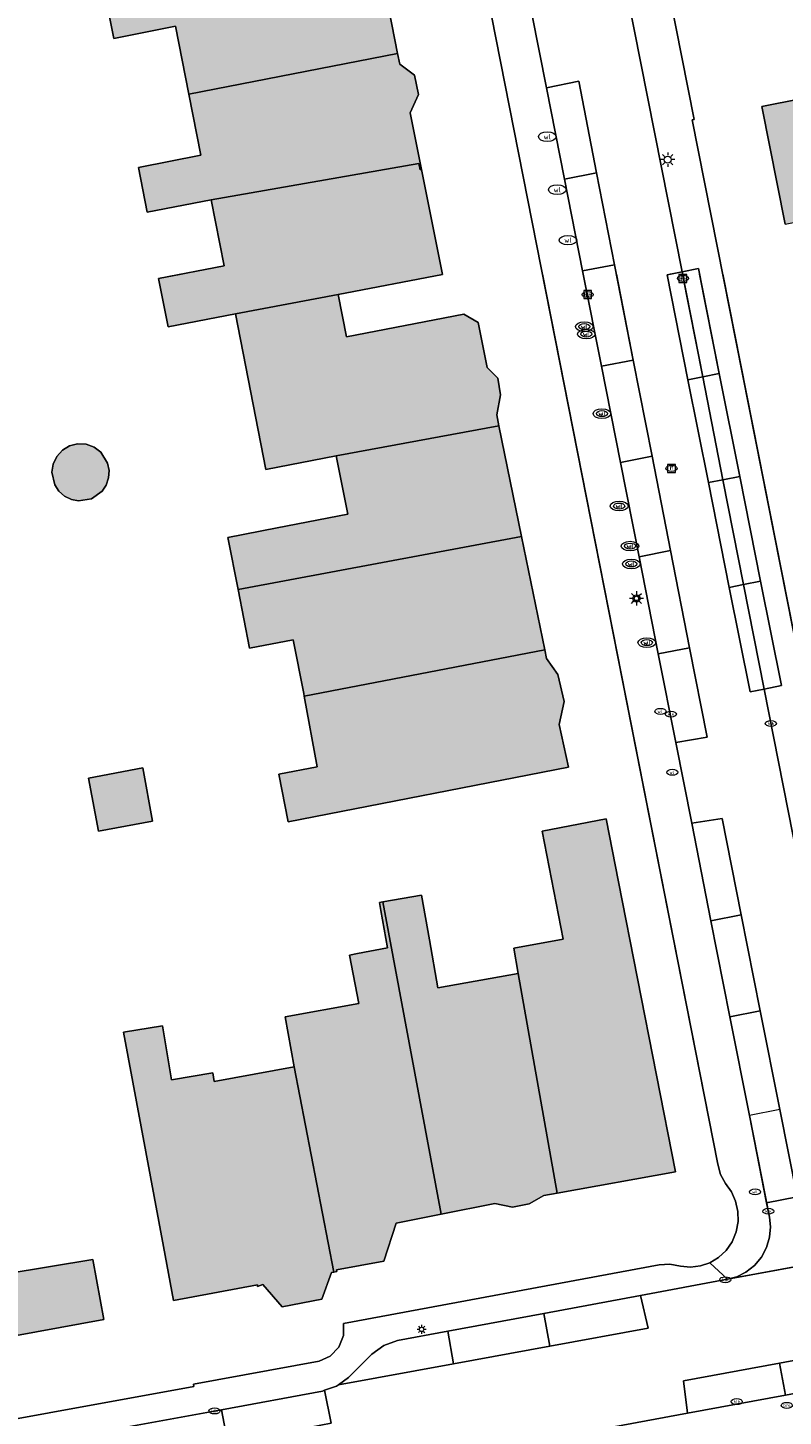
# Model space of a CAD drawing. Header units: metres. Extents: x 196496 to 197479, y 355139 to 356324.
# Tile 19 of 144: x 196931 to 196973, y 355472 to 355550. Entities that reach past the tile are written whole.
import ezdxf
from ezdxf.enums import TextEntityAlignment as Align

# ---------------------------------------------------------------- set-up
doc = ezdxf.new("R2010")
doc.units = ezdxf.units.M
doc.layers.get('0').update_dxf_attribs({"color": 252, "lineweight": 18})
for name, color, linetype, lineweight in [('B-WE-IE-MEUBILAIR-S', 252, 'Continuous', 18), ('B-WE-KL-ET_LS_OV_LICHTMAST-S', 252, 'Continuous', 18), ('B-WE-KL-WATER-S', 252, 'Continuous', 18), ('B-WE-OG-BEBOUWING-GV', 252, 'Continuous', 18), ('B-WE-OG-TERREIN_ERF-GV', 252, 'Continuous', 18), ('B-WE-RI-GWA_KOLK-S', 252, 'Continuous', 18), ('B-WE-RI-GWA_RIOOLPUT-S', 252, 'Continuous', 18), ('B-WE-VH-GESLOTENVERHARDING_ASFALT-GV', 252, 'Continuous', 18), ('B-WE-VH-OPENVERHARDING_TEGEL-GV', 252, 'Continuous', 18), ('B-WE-VH-VERHARDING_ASFALT-GV', 252, 'Continuous', 18), ('B-WE-VH-VERHARDING_TEGEL-GV', 252, 'Continuous', 18)]:
    doc.layers.add(name, color=color, linetype=linetype, lineweight=lineweight)
doc.layers.add('X-XX-AL-PRESENTATIE_GEBOUW3-V', color=7, linetype='Continuous', lineweight=18, true_color=0xf0f0f0)
doc.styles.add('NLCS-ISO', font='NLCS-ISO.ttf')

# ---------------------------------------------------------------- blocks, each defined once
blk = doc.blocks.new('SKL-ET_OV_LICHTMAST-SO')
at = {"color": 0, "linetype": 'ByBlock', "lineweight": 18}
for points in [[(-1.25, 0), (-2, 0)], [(-1.41, 1.41), (-0.88, 0.88)], [(0, 2), (0, 1.25)], [(0.88, 0.88), (1.41, 1.41)], [(2, 0), (1.25, 0)], [(-1.41, -1.41), (-0.88, -0.88)], [(0, -1.25), (0, -2)], [(0.88, -0.88), (1.41, -1.41)]]:
    blk.add_lwpolyline(points, dxfattribs=at)
blk.add_circle((0, 0), 1, dxfattribs=at)
blk = doc.blocks.new('SKL-WATER_WATERLEIDINGPUT-SO')
at = {"color": 0, "linetype": 'ByBlock', "lineweight": 18}
blk.add_ellipse((0, 0), major_axis=(2.5, 0), ratio=0.54, dxfattribs=at)
at = {"color": 0, "linetype": 'ByBlock', "lineweight": 18, "style": 'NLCS-ISO'}
blk.add_text('wl', height=1.5, dxfattribs=at).set_placement((0, 0), align=Align.MIDDLE_CENTER)
blk = doc.blocks.new('SRI-KOLK-SO')
at = {"color": 0, "linetype": 'ByBlock', "lineweight": 18}
blk.add_lwpolyline([(-1.125, -1.125), (1.125, -1.125), (1.125, 1.125), (-1.125, 1.125)], close=True, dxfattribs=at)
at = {"color": 0, "linetype": 'ByBlock', "lineweight": 18, "style": 'NLCS-ISO'}
blk.add_text('k', height=1.5, dxfattribs=at).set_placement((0, 0), align=Align.MIDDLE_CENTER)
blk = doc.blocks.new('SRI-PUT_INSPECTIEPUT_RIOOLPUT-SO')
at = {"color": 0, "linetype": 'ByBlock', "lineweight": 18}
blk.add_lwpolyline([(-1.12, -1.12), (1.12, -1.12), (1.12, 1.12), (-1.12, 1.12)], close=True, dxfattribs=at)
at = {"color": 0, "linetype": 'ByBlock', "lineweight": 18, "style": 'NLCS-ISO'}
blk.add_text('r', height=1.5, dxfattribs=at).set_placement((0, 0.28), align=Align.MIDDLE_CENTER)
blk = doc.blocks.new('SIE-MEUBILAIR_PAAL_LICHTMAST-SO')
for points in [[(-0.62, 0), (-1, 0)], [(-0.71, 0.71), (-0.44, 0.44)], [(0, 1), (0, 0.62)], [(0.44, 0.44), (0.71, 0.71)], [(1, 0), (0.62, 0)], [(-0.71, -0.71), (-0.44, -0.44)], [(0, -0.62), (0, -1)], [(0.44, -0.44), (0.71, -0.71)]]:
    blk.add_lwpolyline(points)
blk.add_circle((0, 0), 0.5)
blk = doc.blocks.new('SIE-MEUBILAIR_PUT_WATERLEIDINGPUT-SO')
blk.add_ellipse((0, 0), major_axis=(1.25, 0), ratio=0.54)
at = {"style": 'NLCS-ISO'}
blk.add_text('wl', height=0.75, dxfattribs=at).set_placement((-0.14, 0), align=Align.MIDDLE_CENTER)
blk = doc.blocks.new('SIE-MEUBILAIR_PUT_KOLK-SO')
blk.add_ellipse((0, 0), major_axis=(1.25, 0), ratio=0.54)
at = {"style": 'NLCS-ISO'}
blk.add_text('klk', height=0.75, dxfattribs=at).set_placement((0.03, 0), align=Align.MIDDLE_CENTER)
blk = doc.blocks.new('SIE-MEUBILAIR_PUT_RIOOLPUT-SO')
blk.add_ellipse((0, 0), major_axis=(1.25, 0), ratio=0.54)
at = {"style": 'NLCS-ISO'}
blk.add_text('ri', height=0.75, dxfattribs=at).set_placement((-0.04, 0.07), align=Align.MIDDLE_CENTER)
blk = doc.blocks.new('SIE-MEUBILAIR_PUT_BRANDSTOFPUT-SO')
blk.add_ellipse((0, 0), major_axis=(1.25, 0), ratio=0.54)
at = {"style": 'NLCS-ISO'}
blk.add_text('brs', height=0.75, dxfattribs=at).set_placement((0.03, 0), align=Align.MIDDLE_CENTER)

msp = doc.modelspace()

# ---------------------------------------------------------------- hatches: boundary and pattern name
at = {"layer": 'X-XX-AL-PRESENTATIE_GEBOUW3-V'}
for points in [[(196939.839, 355546.2), (196951.599, 355548.486), (196950.335, 355554.94), (196942.239, 355553.354), (196939.725, 355552.862), (196935.098, 355551.956), (196935.61, 355549.34), (196939.09, 355550.022)], [(196973.423, 355538.875), (196982.7, 355540.763), (196981.98, 355544.176), (196986.08, 355545.004), (196984.669, 355552.302), (196982.399, 355551.844), (196976.074, 355550.566), (196976.902, 355546.468), (196974.297, 355545.941), (196972.122, 355545.502)], [(196941.102, 355540.254), (196952.793, 355542.301), (196952.872, 355541.945), (196952.947, 355541.96), (196952.315, 355545.147), (196952.78, 355546.177), (196952.559, 355547.269), (196951.717, 355547.881), (196951.599, 355548.486), (196939.839, 355546.2), (196940.511, 355542.767), (196937.006, 355542.08), (196937.501, 355539.548)], [(196952.947, 355541.96), (196952.872, 355541.945), (196952.793, 355542.301), (196941.102, 355540.254), (196941.829, 355536.542), (196938.135, 355535.819), (196938.668, 355533.096), (196942.467, 355533.839), (196948.248, 355534.93), (196954.12, 355536.042)], [(196952.947, 355541.96), (196952.872, 355541.945), (196952.793, 355542.301), (196941.102, 355540.254), (196941.829, 355536.542), (196938.135, 355535.819), (196938.668, 355533.096), (196942.467, 355533.839), (196948.248, 355534.93), (196954.12, 355536.042)], [(196948.146, 355525.841), (196957.309, 355527.528), (196957.183, 355528.144), (196957.4, 355529.278), (196957.239, 355530.219), (196956.647, 355530.815), (196956.133, 355533.349), (196955.339, 355533.823), (196948.713, 355532.548), (196948.248, 355534.93), (196942.467, 355533.839), (196944.185, 355525.066)], [(196948.146, 355525.841), (196957.309, 355527.528), (196957.183, 355528.144), (196957.4, 355529.278), (196957.239, 355530.219), (196956.647, 355530.815), (196956.133, 355533.349), (196955.339, 355533.823), (196948.713, 355532.548), (196948.248, 355534.93), (196942.467, 355533.839), (196944.185, 355525.066)], [(196957.309, 355527.528), (196948.146, 355525.841), (196948.789, 355522.56), (196944.809, 355521.781), (196942.044, 355521.239), (196942.618, 355518.308), (196958.582, 355521.301)], [(196957.309, 355527.528), (196948.146, 355525.841), (196948.789, 355522.56), (196944.809, 355521.781), (196942.044, 355521.239), (196942.618, 355518.308), (196958.582, 355521.301)], [(196932.13, 355524.913), (196932.297, 355524.2), (196932.525, 355523.857), (196932.845, 355523.575), (196933.227, 355523.387), (196933.631, 355523.307), (196934.354, 355523.426), (196934.949, 355523.853), (196935.179, 355524.195), (196935.316, 355524.599), (196935.343, 355525.024), (196935.263, 355525.428), (196934.876, 355526.05), (196934.506, 355526.326), (196934.052, 355526.49), (196933.571, 355526.513), (196933.123, 355526.399), (196932.726, 355526.163), (196932.401, 355525.807), (196932.196, 355525.37)], [(196946.339, 355512.306), (196959.885, 355514.926), (196958.582, 355521.301), (196942.618, 355518.308), (196943.262, 355515.019), (196945.717, 355515.476), (196946.309, 355512.471)], [(196946.339, 355512.306), (196959.885, 355514.926), (196958.582, 355521.301), (196942.618, 355518.308), (196943.262, 355515.019), (196945.717, 355515.476), (196946.309, 355512.471)], [(196959.885, 355514.926), (196946.339, 355512.306), (196947.069, 355508.343), (196944.909, 355507.92), (196945.434, 355505.24), (196961.221, 355508.315), (196960.694, 355510.711), (196960.975, 355512.007), (196960.635, 355513.538), (196959.985, 355514.435)], [(196959.885, 355514.926), (196946.339, 355512.306), (196947.069, 355508.343), (196944.909, 355507.92), (196945.434, 355505.24), (196961.221, 355508.315), (196960.694, 355510.711), (196960.975, 355512.007), (196960.635, 355513.538), (196959.985, 355514.435)], [(196934.186, 355507.7), (196934.744, 355504.712), (196937.801, 355505.282), (196937.244, 355508.271)], [(196958.383, 355496.708), (196960.592, 355484.333), (196967.246, 355485.543), (196964.047, 355501.861), (196963.35, 355505.415), (196959.735, 355504.706), (196960.925, 355498.635), (196958.144, 355498.135)], [(196960.592, 355484.333), (196958.383, 355496.708), (196953.874, 355495.9), (196953.397, 355498.596), (196952.951, 355501.117), (196950.774, 355500.732), (196954.06, 355483.156), (196957.068, 355483.752), (196958.075, 355483.556), (196959.013, 355483.734), (196959.836, 355484.195)], [(196945.776, 355491.441), (196948.001, 355479.887), (196948.171, 355479.917), (196948.16, 355480.016), (196950.818, 355480.501), (196951.523, 355482.654), (196954.06, 355483.156), (196950.774, 355500.732), (196950.574, 355500.697), (196950.653, 355500.251), (196951.026, 355498.142), (196949.35, 355497.821), (196948.889, 355497.733), (196949.419, 355495.016), (196945.269, 355494.257)], [(196948.001, 355479.887), (196945.776, 355491.441), (196941.269, 355490.627), (196941.188, 355491.108), (196938.87, 355490.713), (196938.364, 355493.757), (196936.158, 355493.404), (196938.406, 355481.325), (196938.969, 355478.301), (196943.702, 355479.182), (196943.702, 355479.082), (196944.012, 355479.191), (196945.099, 355477.943), (196947.332, 355478.359), (196947.871, 355479.864)], [(196929.541, 355479.787), (196929.6, 355479.429), (196909.496, 355476.099), (196910.829, 355468.276), (196923.797, 355470.491), (196923.684, 355471.117), (196922.947, 355475.2), (196926.293, 355475.803), (196926.318, 355475.625), (196935.045, 355477.223), (196934.427, 355480.597)]]:
    msp.add_hatch(color=256, dxfattribs=at).paths.add_polyline_path(points)

# ---------------------------------------------------------------- linework, layer by layer
at = {"layer": 'B-WE-OG-BEBOUWING-GV', "flags": 128}
for points in [[(196939.839, 355546.2), (196951.599, 355548.486), (196950.335, 355554.94), (196942.239, 355553.354), (196939.725, 355552.862), (196935.098, 355551.956), (196935.61, 355549.34), (196939.09, 355550.022)], [(196973.423, 355538.875), (196982.7, 355540.763), (196981.98, 355544.176), (196986.08, 355545.004), (196984.669, 355552.302), (196982.399, 355551.844), (196976.074, 355550.566), (196976.902, 355546.468), (196974.297, 355545.941), (196972.122, 355545.502)], [(196941.102, 355540.254), (196952.793, 355542.301), (196952.872, 355541.945), (196952.947, 355541.96), (196952.315, 355545.147), (196952.78, 355546.177), (196952.559, 355547.269), (196951.717, 355547.881), (196951.599, 355548.486), (196939.839, 355546.2), (196940.511, 355542.767), (196937.006, 355542.08), (196937.501, 355539.548)], [(196952.947, 355541.96), (196952.872, 355541.945), (196952.793, 355542.301), (196941.102, 355540.254), (196941.829, 355536.542), (196938.135, 355535.819), (196938.668, 355533.096), (196942.467, 355533.839), (196948.248, 355534.93), (196954.12, 355536.042)], [(196948.146, 355525.841), (196957.309, 355527.528), (196957.183, 355528.144), (196957.4, 355529.278), (196957.239, 355530.219), (196956.647, 355530.815), (196956.133, 355533.349), (196955.339, 355533.823), (196948.713, 355532.548), (196948.248, 355534.93), (196942.467, 355533.839), (196944.185, 355525.066)], [(196948.146, 355525.841), (196957.309, 355527.528), (196957.183, 355528.144), (196957.4, 355529.278), (196957.239, 355530.219), (196956.647, 355530.815), (196956.133, 355533.349), (196955.339, 355533.823), (196948.713, 355532.548), (196948.248, 355534.93), (196942.467, 355533.839), (196944.185, 355525.066)], [(196957.309, 355527.528), (196948.146, 355525.841), (196948.789, 355522.56), (196944.809, 355521.781), (196942.044, 355521.239), (196942.618, 355518.308), (196958.582, 355521.301)], [(196957.309, 355527.528), (196948.146, 355525.841), (196948.789, 355522.56), (196944.809, 355521.781), (196942.044, 355521.239), (196942.618, 355518.308), (196958.582, 355521.301)], [(196932.13, 355524.913), (196932.297, 355524.2), (196932.525, 355523.857), (196932.845, 355523.575), (196933.227, 355523.387), (196933.631, 355523.307), (196934.354, 355523.426), (196934.949, 355523.853), (196935.179, 355524.195), (196935.316, 355524.599), (196935.343, 355525.024), (196935.263, 355525.428), (196934.876, 355526.05), (196934.506, 355526.326), (196934.052, 355526.49), (196933.571, 355526.513), (196933.123, 355526.399), (196932.726, 355526.163), (196932.401, 355525.807), (196932.196, 355525.37)], [(196946.339, 355512.306), (196959.885, 355514.926), (196958.582, 355521.301), (196942.618, 355518.308), (196943.262, 355515.019), (196945.717, 355515.476), (196946.309, 355512.471)], [(196946.339, 355512.306), (196959.885, 355514.926), (196958.582, 355521.301), (196942.618, 355518.308), (196943.262, 355515.019), (196945.717, 355515.476), (196946.309, 355512.471)], [(196959.885, 355514.926), (196946.339, 355512.306), (196947.069, 355508.343), (196944.909, 355507.92), (196945.434, 355505.24), (196961.221, 355508.315), (196960.694, 355510.711), (196960.975, 355512.007), (196960.635, 355513.538), (196959.985, 355514.435)], [(196959.885, 355514.926), (196946.339, 355512.306), (196947.069, 355508.343), (196944.909, 355507.92), (196945.434, 355505.24), (196961.221, 355508.315), (196960.694, 355510.711), (196960.975, 355512.007), (196960.635, 355513.538), (196959.985, 355514.435)], [(196934.186, 355507.7), (196934.744, 355504.712), (196937.801, 355505.282), (196937.244, 355508.271)], [(196958.383, 355496.708), (196960.592, 355484.333), (196967.246, 355485.543), (196964.047, 355501.861), (196963.35, 355505.415), (196959.735, 355504.706), (196960.925, 355498.635), (196958.144, 355498.135)], [(196960.592, 355484.333), (196958.383, 355496.708), (196953.874, 355495.9), (196953.397, 355498.596), (196952.951, 355501.117), (196950.774, 355500.732), (196954.06, 355483.156), (196957.068, 355483.752), (196958.075, 355483.556), (196959.013, 355483.734), (196959.836, 355484.195)], [(196945.776, 355491.441), (196948.001, 355479.887), (196948.171, 355479.917), (196948.16, 355480.016), (196950.818, 355480.501), (196951.523, 355482.654), (196954.06, 355483.156), (196950.774, 355500.732), (196950.574, 355500.697), (196950.653, 355500.251), (196951.026, 355498.142), (196949.35, 355497.821), (196948.889, 355497.733), (196949.419, 355495.016), (196945.269, 355494.257)], [(196948.001, 355479.887), (196945.776, 355491.441), (196941.269, 355490.627), (196941.188, 355491.108), (196938.87, 355490.713), (196938.364, 355493.757), (196936.158, 355493.404), (196938.406, 355481.325), (196938.969, 355478.301), (196943.702, 355479.182), (196943.702, 355479.082), (196944.012, 355479.191), (196945.099, 355477.943), (196947.332, 355478.359), (196947.871, 355479.864)], [(196929.541, 355479.787), (196929.6, 355479.429), (196909.496, 355476.099), (196910.829, 355468.276), (196923.797, 355470.491), (196923.684, 355471.117), (196922.947, 355475.2), (196926.293, 355475.803), (196926.318, 355475.625), (196935.045, 355477.223), (196934.427, 355480.597)]]:
    msp.add_lwpolyline(points, close=True, dxfattribs=at)
msp.add_lwpolyline([(196939.4, 355536.067), (196938.135, 355535.819), (196938.668, 355533.096), (196942.467, 355533.839), (196948.248, 355534.93), (196954.12, 355536.042), (196954.115, 355536.067)], dxfattribs=at)
at = {"layer": 'B-WE-OG-TERREIN_ERF-GV', "flags": 128}
for points in [[(196923.797, 355470.491), (196940.126, 355473.45), (196940.102, 355473.588), (196947.187, 355474.877), (196947.794, 355475.151), (196948.292, 355475.665), (196948.557, 355476.33), (196948.558, 355476.995), (196966.336, 355480.296), (196966.94, 355480.335), (196967.536, 355480.231), (196968.098, 355480.178), (196968.659, 355480.241), (196969.194, 355480.42), (196969.679, 355480.71), (196970.11, 355481.116), (196970.443, 355481.605), (196970.668, 355482.152), (196970.778, 355482.733), (196970.769, 355483.312), (196970.641, 355483.876), (196970.402, 355484.402), (196970.062, 355484.87), (196969.793, 355485.394), (196969.644, 355485.963), (196950.004, 355585.558)], [(196960.995, 355581.681), (196968.299, 355544.771), (196968.192, 355544.753), (196979.912, 355485.594)], [(196950.335, 355554.94), (196951.599, 355548.486), (196951.717, 355547.881), (196952.559, 355547.269), (196952.78, 355546.177), (196952.315, 355545.147), (196952.947, 355541.96), (196954.12, 355536.042), (196948.248, 355534.93), (196948.713, 355532.548), (196955.339, 355533.823), (196956.133, 355533.349), (196956.647, 355530.815), (196957.239, 355530.219), (196957.4, 355529.278), (196957.183, 355528.144), (196957.309, 355527.528), (196958.582, 355521.301), (196959.885, 355514.926), (196959.985, 355514.435), (196960.635, 355513.538), (196960.975, 355512.007), (196960.694, 355510.711), (196961.221, 355508.315), (196945.434, 355505.24), (196944.909, 355507.92), (196947.069, 355508.343), (196946.339, 355512.306), (196946.309, 355512.471), (196945.717, 355515.476), (196943.262, 355515.019), (196942.618, 355518.308), (196942.044, 355521.239), (196944.809, 355521.781), (196948.789, 355522.56), (196948.146, 355525.841), (196944.185, 355525.066), (196942.467, 355533.839), (196938.668, 355533.096), (196938.135, 355535.819), (196941.829, 355536.542), (196941.102, 355540.254), (196937.501, 355539.548), (196937.006, 355542.08), (196940.511, 355542.767), (196939.839, 355546.2), (196939.09, 355550.022), (196935.61, 355549.34), (196935.098, 355551.956)], [(196973.423, 355538.875), (196972.122, 355545.502), (196974.297, 355545.941)], [(196954.115, 355536.067), (196954.12, 355536.042), (196948.248, 355534.93), (196948.713, 355532.548), (196955.339, 355533.823), (196956.133, 355533.349), (196956.647, 355530.815), (196957.239, 355530.219), (196957.4, 355529.278), (196957.183, 355528.144), (196957.309, 355527.528), (196958.582, 355521.301), (196959.885, 355514.926), (196959.985, 355514.435), (196960.635, 355513.538), (196960.975, 355512.007), (196960.694, 355510.711), (196961.221, 355508.315), (196945.434, 355505.24), (196944.909, 355507.92), (196947.069, 355508.343), (196946.339, 355512.306), (196946.309, 355512.471), (196945.717, 355515.476), (196943.262, 355515.019), (196942.618, 355518.308), (196942.044, 355521.239), (196944.809, 355521.781), (196948.789, 355522.56), (196948.146, 355525.841), (196944.185, 355525.066), (196942.467, 355533.839), (196938.668, 355533.096), (196938.135, 355535.819), (196939.4, 355536.067)], [(196929.541, 355479.787), (196934.427, 355480.597), (196935.045, 355477.223), (196926.318, 355475.625)]]:
    msp.add_lwpolyline(points, dxfattribs=at)
at = {"layer": 'B-WE-OG-TERREIN_ERF-GV'}
for points in [[(196923.797, 355470.491), (196940.126, 355473.45), (196940.102, 355473.588), (196947.187, 355474.877), (196947.794, 355475.151), (196948.292, 355475.665), (196948.557, 355476.33), (196948.558, 355476.995), (196966.336, 355480.296), (196966.94, 355480.335), (196967.536, 355480.231), (196968.098, 355480.178), (196968.659, 355480.241), (196969.194, 355480.42), (196969.679, 355480.71), (196970.11, 355481.116), (196970.443, 355481.605), (196970.668, 355482.152), (196970.778, 355482.733), (196970.769, 355483.312), (196970.641, 355483.876), (196970.402, 355484.402), (196970.062, 355484.87), (196969.793, 355485.394), (196969.644, 355485.963), (196959.764, 355536.067)], [(196969.913, 355536.067), (196979.912, 355485.594)], [(196929.541, 355479.787), (196934.427, 355480.597), (196935.045, 355477.223), (196926.318, 355475.625)]]:
    msp.add_lwpolyline(points, dxfattribs=at)
at = {"layer": 'B-WE-OG-TERREIN_ERF-GV', "flags": 128}
for points in [[(196934.876, 355526.05), (196935.263, 355525.428), (196935.343, 355525.024), (196935.316, 355524.599), (196935.179, 355524.195), (196934.949, 355523.853), (196934.354, 355523.426), (196933.631, 355523.307), (196933.227, 355523.387), (196932.845, 355523.575), (196932.525, 355523.857), (196932.297, 355524.2), (196932.13, 355524.913), (196932.196, 355525.37), (196932.401, 355525.807), (196932.726, 355526.163), (196933.123, 355526.399), (196933.571, 355526.513), (196934.052, 355526.49), (196934.506, 355526.326)], [(196934.186, 355507.7), (196937.244, 355508.271), (196937.801, 355505.282), (196934.744, 355504.712)], [(196934.186, 355507.7), (196937.244, 355508.271), (196937.801, 355505.282), (196934.744, 355504.712)], [(196949.35, 355497.821), (196951.026, 355498.142), (196950.653, 355500.251), (196950.574, 355500.697), (196950.774, 355500.732), (196952.951, 355501.117), (196953.397, 355498.596), (196953.874, 355495.9), (196958.383, 355496.708), (196958.144, 355498.135), (196960.925, 355498.635), (196959.735, 355504.706), (196963.35, 355505.415), (196964.047, 355501.861), (196967.246, 355485.543), (196960.592, 355484.333), (196959.836, 355484.195), (196959.013, 355483.734), (196958.075, 355483.556), (196957.068, 355483.752), (196954.06, 355483.156), (196951.523, 355482.654), (196950.818, 355480.501), (196948.16, 355480.016), (196948.171, 355479.917), (196948.001, 355479.887), (196947.871, 355479.864), (196947.332, 355478.359), (196945.099, 355477.943), (196944.012, 355479.191), (196943.702, 355479.082), (196943.702, 355479.182), (196938.969, 355478.301), (196938.406, 355481.325), (196936.158, 355493.404), (196938.364, 355493.757), (196938.87, 355490.713), (196941.188, 355491.108), (196941.269, 355490.627), (196945.776, 355491.441), (196945.269, 355494.257), (196949.419, 355495.016), (196948.889, 355497.733)], [(196949.35, 355497.821), (196951.026, 355498.142), (196950.653, 355500.251), (196950.574, 355500.697), (196950.774, 355500.732), (196952.951, 355501.117), (196953.397, 355498.596), (196953.874, 355495.9), (196958.383, 355496.708), (196958.144, 355498.135), (196960.925, 355498.635), (196959.735, 355504.706), (196963.35, 355505.415), (196964.047, 355501.861), (196967.246, 355485.543), (196960.592, 355484.333), (196959.836, 355484.195), (196959.013, 355483.734), (196958.075, 355483.556), (196957.068, 355483.752), (196954.06, 355483.156), (196951.523, 355482.654), (196950.818, 355480.501), (196948.16, 355480.016), (196948.171, 355479.917), (196948.001, 355479.887), (196947.871, 355479.864), (196947.332, 355478.359), (196945.099, 355477.943), (196944.012, 355479.191), (196943.702, 355479.082), (196943.702, 355479.182), (196938.969, 355478.301), (196938.406, 355481.325), (196936.158, 355493.404), (196938.364, 355493.757), (196938.87, 355490.713), (196941.188, 355491.108), (196941.269, 355490.627), (196945.776, 355491.441), (196945.269, 355494.257), (196949.419, 355495.016), (196948.889, 355497.733)]]:
    msp.add_lwpolyline(points, close=True, dxfattribs=at)
at = {"layer": 'B-WE-VH-GESLOTENVERHARDING_ASFALT-GV', "flags": 128}
for points in [[(196962.059, 355536.067), (196963.083, 355530.879)], [(196963.929, 355536.067), (196964.876, 355531.23), (196965.936, 355525.821), (196966.977, 355520.503), (196968.047, 355515.041), (196969.033, 355510.007), (196967.268, 355509.703), (196968.165, 355505.161), (196969.887, 355505.424), (196970.96, 355500.001), (196972.03, 355494.596), (196973.13, 355489.042), (196974.104, 355484.123), (196972.389, 355483.783), (196972.548, 355482.98), (196972.604, 355482.437), (196972.554, 355481.86), (196972.384, 355481.281), (196972.093, 355480.738), (196971.696, 355480.267), (196971.221, 355479.894), (196970.703, 355479.634), (196970.178, 355479.486), (196980.287, 355481.347)], [(196966.961, 355536.067), (196966.778, 355536.03)], [(196977.917, 355483.976), (196972.252, 355512.712), (196971.459, 355512.554), (196970.286, 355518.438), (196969.111, 355524.331), (196967.955, 355530.126), (196966.778, 355536.03), (196966.961, 355536.067)], [(196912.347, 355461.658), (196967.936, 355471.942), (196967.702, 355473.78), (196973.111, 355474.775), (196978.564, 355475.778), (196981.286, 355476.278), (196980.287, 355481.347), (196970.178, 355479.486), (196965.277, 355478.576), (196965.711, 355476.738), (196960.178, 355475.727), (196954.756, 355474.736), (196948.271, 355473.551), (196948.157, 355473.467), (196947.491, 355473.237), (196947.866, 355471.39), (196942.035, 355470.269), (196941.671, 355472.145), (196935.697, 355471.045), (196936.091, 355469.149), (196930.592, 355468.14)]]:
    msp.add_lwpolyline(points, dxfattribs=at)
at = {"layer": 'B-WE-VH-GESLOTENVERHARDING_ASFALT-GV'}
for points in [[(196963.083, 355530.879), (196964.876, 355531.23), (196963.929, 355536.067)], [(196966.778, 355536.03), (196967.955, 355530.126), (196968.786, 355530.292), (196967.648, 355536.067)]]:
    msp.add_lwpolyline(points, dxfattribs=at)
at = {"layer": 'B-WE-VH-GESLOTENVERHARDING_ASFALT-GV', "flags": 128}
for points in [[(196964.152, 355525.471), (196965.936, 355525.821), (196964.876, 355531.23), (196963.083, 355530.879)], [(196968.786, 355530.292), (196967.955, 355530.126), (196969.111, 355524.331), (196969.929, 355524.494)], [(196964.152, 355525.471), (196965.202, 355520.155), (196966.977, 355520.503), (196965.936, 355525.821)], [(196969.929, 355524.494), (196969.111, 355524.331), (196970.286, 355518.438), (196971.091, 355518.599)], [(196966.281, 355514.695), (196968.047, 355515.041), (196966.977, 355520.503), (196965.202, 355520.155)], [(196971.091, 355518.599), (196970.286, 355518.438), (196971.459, 355512.554), (196972.252, 355512.712)], [(196968.047, 355515.041), (196966.281, 355514.695), (196967.268, 355509.703), (196969.033, 355510.007)], [(196969.252, 355499.662), (196970.96, 355500.001), (196969.887, 355505.424), (196968.165, 355505.161)], [(196970.32, 355494.257), (196972.03, 355494.596), (196970.96, 355500.001), (196969.252, 355499.662)], [(196970.32, 355494.257), (196971.417, 355488.703), (196972.389, 355483.783), (196974.104, 355484.123), (196973.13, 355489.042), (196972.03, 355494.596)], [(196965.277, 355478.576), (196959.842, 355477.566), (196960.178, 355475.727), (196965.711, 355476.738)], [(196954.422, 355476.559), (196954.756, 355474.736), (196960.178, 355475.727), (196959.842, 355477.566)], [(196954.756, 355474.736), (196954.422, 355476.559), (196951.6, 355476.035), (196950.82, 355475.765), (196950.155, 355475.277), (196948.83, 355473.96), (196948.271, 355473.551)], [(196978.896, 355473.97), (196978.564, 355475.778), (196973.111, 355474.775), (196973.444, 355472.961)], [(196973.444, 355472.961), (196973.111, 355474.775), (196967.702, 355473.78), (196967.936, 355471.942)], [(196947.491, 355473.237), (196947.369, 355473.195), (196941.671, 355472.145), (196942.035, 355470.269), (196947.866, 355471.39)]]:
    msp.add_lwpolyline(points, close=True, dxfattribs=at)
at = {"layer": 'B-WE-VH-OPENVERHARDING_TEGEL-GV', "flags": 128}
for points in [[(196959.764, 355536.067), (196969.644, 355485.963), (196969.793, 355485.394), (196970.062, 355484.87), (196970.402, 355484.402), (196970.641, 355483.876), (196970.769, 355483.312), (196970.778, 355482.733), (196970.668, 355482.152), (196970.443, 355481.605), (196970.11, 355481.116), (196969.679, 355480.71), (196969.194, 355480.42), (196970.178, 355479.486), (196970.703, 355479.634), (196971.221, 355479.894), (196971.696, 355480.267), (196972.093, 355480.738), (196972.384, 355481.281), (196972.554, 355481.86), (196972.604, 355482.437), (196972.548, 355482.98), (196972.389, 355483.783), (196971.417, 355488.703), (196970.32, 355494.257), (196969.252, 355499.662), (196968.165, 355505.161), (196967.268, 355509.703), (196966.281, 355514.695), (196965.202, 355520.155), (196964.152, 355525.471), (196963.083, 355530.879), (196962.059, 355536.067)], [(196967.648, 355536.067), (196968.786, 355530.292), (196969.721, 355530.478)], [(196968.607, 355536.067), (196969.721, 355530.478)], [(197030.555, 355486.219), (197025.068, 355484.319), (197020.124, 355482.607), (197016.511, 355481.356), (197015.653, 355481.092), (197013.897, 355480.552), (197011.229, 355479.951), (197010.058, 355479.734), (197004.614, 355478.727), (196999.221, 355477.729), (196993.798, 355476.726), (196984.387, 355474.985), (196982.314, 355474.602), (196981.642, 355474.478), (196978.896, 355473.97), (196973.444, 355472.961), (196967.936, 355471.942), (196912.347, 355461.658)], [(196935.697, 355471.045), (196941.671, 355472.145), (196947.369, 355473.195), (196947.491, 355473.237), (196948.157, 355473.467), (196948.271, 355473.551), (196948.83, 355473.96), (196950.155, 355475.277), (196950.82, 355475.765), (196951.6, 355476.035), (196954.422, 355476.559), (196959.842, 355477.566), (196965.277, 355478.576), (196970.178, 355479.486), (196969.194, 355480.42), (196968.659, 355480.241), (196968.098, 355480.178), (196967.536, 355480.231), (196966.94, 355480.335), (196966.336, 355480.296), (196948.558, 355476.995), (196948.557, 355476.33), (196948.292, 355475.665), (196947.794, 355475.151), (196947.187, 355474.877), (196940.102, 355473.588), (196940.126, 355473.45), (196923.797, 355470.491)]]:
    msp.add_lwpolyline(points, dxfattribs=at)
at = {"layer": 'B-WE-VH-OPENVERHARDING_TEGEL-GV'}
for points in [[(196969.721, 355530.478), (196968.607, 355536.067)], [(196969.721, 355530.478), (196970.876, 355524.683), (196972.051, 355518.79), (196973.224, 355512.906), (196972.252, 355512.712), (196977.917, 355483.976), (196978.073, 355483.444), (196978.34, 355482.922), (196978.719, 355482.443), (196979.196, 355482.041), (196979.745, 355481.745), (196980.238, 355481.597), (196980.33, 355481.569), (196980.914, 355481.513), (196980.951, 355481.516), (196981.466, 355481.564), (196981.093, 355483.816), (196980.652, 355484.184), (196980.302, 355484.625), (196979.912, 355485.594), (196969.913, 355536.067)]]:
    msp.add_lwpolyline(points, dxfattribs=at)
at = {"layer": 'B-WE-VH-OPENVERHARDING_TEGEL-GV', "flags": 128}
for points in [[(196970.876, 355524.683), (196969.721, 355530.478), (196968.786, 355530.292), (196969.929, 355524.494)], [(196970.876, 355524.683), (196969.929, 355524.494), (196971.091, 355518.599), (196972.051, 355518.79)], [(196972.252, 355512.712), (196973.224, 355512.906), (196972.051, 355518.79), (196971.091, 355518.599)]]:
    msp.add_lwpolyline(points, close=True, dxfattribs=at)
at = {"layer": 'B-WE-VH-VERHARDING_ASFALT-GV', "flags": 128}
for points in [[(196957.101, 355561.155), (196959.987, 355546.551), (196961.801, 355546.928), (196962.812, 355541.765), (196963.824, 355536.6), (196964.876, 355531.23), (196965.936, 355525.821), (196966.977, 355520.503), (196968.047, 355515.041), (196969.033, 355510.007), (196967.268, 355509.703), (196968.165, 355505.161), (196969.887, 355505.424), (196970.96, 355500.001), (196972.03, 355494.596), (196973.13, 355489.042), (196971.417, 355488.703), (196972.548, 355482.98), (196972.604, 355482.437), (196972.554, 355481.86), (196972.384, 355481.281), (196972.093, 355480.738), (196971.696, 355480.267), (196971.221, 355479.894), (196970.703, 355479.634), (196970.178, 355479.486), (196981.466, 355481.564)], [(196977.917, 355483.976), (196972.252, 355512.712), (196971.459, 355512.554), (196970.286, 355518.438), (196969.111, 355524.331), (196967.955, 355530.126), (196966.778, 355536.03), (196967.622, 355536.198), (196964.145, 355553.834)]]:
    msp.add_lwpolyline(points, dxfattribs=at)
for points in [[(196959.987, 355546.551), (196961.002, 355541.411), (196962.812, 355541.765), (196961.801, 355546.928)], [(196962.023, 355536.247), (196963.824, 355536.6), (196962.812, 355541.765), (196961.002, 355541.411)], [(196963.083, 355530.879), (196964.876, 355531.23), (196963.824, 355536.6), (196962.023, 355536.247)], [(196966.778, 355536.03), (196967.955, 355530.126), (196968.786, 355530.292), (196967.622, 355536.198)], [(196964.152, 355525.471), (196965.936, 355525.821), (196964.876, 355531.23), (196963.083, 355530.879)], [(196968.786, 355530.292), (196967.955, 355530.126), (196969.111, 355524.331), (196969.929, 355524.494)], [(196964.152, 355525.471), (196965.202, 355520.155), (196966.977, 355520.503), (196965.936, 355525.821)], [(196969.929, 355524.494), (196969.111, 355524.331), (196970.286, 355518.438), (196971.091, 355518.599)], [(196966.281, 355514.695), (196968.047, 355515.041), (196966.977, 355520.503), (196965.202, 355520.155)], [(196971.091, 355518.599), (196970.286, 355518.438), (196971.459, 355512.554), (196972.252, 355512.712)], [(196968.047, 355515.041), (196966.281, 355514.695), (196967.268, 355509.703), (196969.033, 355510.007)]]:
    msp.add_lwpolyline(points, close=True, dxfattribs=at)
at = {"layer": 'B-WE-VH-VERHARDING_TEGEL-GV', "flags": 128}
for points in [[(196950.004, 355585.558), (196969.644, 355485.963), (196969.793, 355485.394), (196970.062, 355484.87), (196970.402, 355484.402), (196970.641, 355483.876), (196970.769, 355483.312), (196970.778, 355482.733), (196970.668, 355482.152), (196970.443, 355481.605), (196970.11, 355481.116), (196969.679, 355480.71), (196969.194, 355480.42), (196970.178, 355479.486), (196970.703, 355479.634), (196971.221, 355479.894), (196971.696, 355480.267), (196972.093, 355480.738), (196972.384, 355481.281), (196972.554, 355481.86), (196972.604, 355482.437), (196972.548, 355482.98), (196971.417, 355488.703), (196970.32, 355494.257), (196969.252, 355499.662), (196968.165, 355505.161), (196967.268, 355509.703), (196966.281, 355514.695), (196965.202, 355520.155), (196964.152, 355525.471), (196963.083, 355530.879), (196962.023, 355536.247), (196961.002, 355541.411), (196959.987, 355546.551), (196957.101, 355561.155)], [(196964.145, 355553.834), (196967.622, 355536.198), (196968.544, 355536.382), (196969.721, 355530.478), (196970.876, 355524.683), (196972.051, 355518.79), (196973.224, 355512.906), (196972.252, 355512.712), (196977.917, 355483.976), (196978.073, 355483.444), (196978.34, 355482.922), (196978.719, 355482.443), (196979.196, 355482.041), (196979.745, 355481.745), (196980.33, 355481.569), (196980.914, 355481.513), (196981.466, 355481.564), (196981.093, 355483.816), (196980.652, 355484.184), (196980.302, 355484.625), (196979.912, 355485.594), (196968.192, 355544.753), (196968.299, 355544.771), (196960.995, 355581.681)]]:
    msp.add_lwpolyline(points, dxfattribs=at)
for points in [[(196969.721, 355530.478), (196968.544, 355536.382), (196967.622, 355536.198), (196968.786, 355530.292)], [(196970.876, 355524.683), (196969.721, 355530.478), (196968.786, 355530.292), (196969.929, 355524.494)], [(196970.876, 355524.683), (196969.929, 355524.494), (196971.091, 355518.599), (196972.051, 355518.79)], [(196972.252, 355512.712), (196973.224, 355512.906), (196972.051, 355518.79), (196971.091, 355518.599)]]:
    msp.add_lwpolyline(points, close=True, dxfattribs=at)

# ---------------------------------------------------------------- block references
at = {"layer": 'B-WE-IE-MEUBILAIR-S', "xscale": 0.25, "yscale": 0.25, "zscale": 0.25}
for name, p in [('SIE-MEUBILAIR_PUT_KOLK-SO', (196967.672, 355535.831)), ('SIE-MEUBILAIR_PUT_KOLK-SO', (196962.306, 355534.921)), ('SIE-MEUBILAIR_PUT_WATERLEIDINGPUT-SO', (196962.118, 355533.113)), ('SIE-MEUBILAIR_PUT_WATERLEIDINGPUT-SO', (196962.234, 355532.693)), ('SIE-MEUBILAIR_PUT_WATERLEIDINGPUT-SO', (196963.11, 355528.217)), ('SIE-MEUBILAIR_PUT_RIOOLPUT-SO', (196967.031, 355525.134)), ('SIE-MEUBILAIR_PUT_WATERLEIDINGPUT-SO', (196964.081, 355523.014)), ('SIE-MEUBILAIR_PUT_WATERLEIDINGPUT-SO', (196964.696, 355520.759)), ('SIE-MEUBILAIR_PUT_WATERLEIDINGPUT-SO', (196964.764, 355519.753)), ('SIE-MEUBILAIR_PAAL_LICHTMAST-SO', (196965.054, 355517.813)), ('SIE-MEUBILAIR_PUT_WATERLEIDINGPUT-SO', (196965.641, 355515.325)), ('SIE-MEUBILAIR_PUT_WATERLEIDINGPUT-SO', (196966.408, 355511.453)), ('SIE-MEUBILAIR_PUT_KOLK-SO', (196966.992, 355511.297)), ('SIE-MEUBILAIR_PUT_KOLK-SO', (196972.626, 355510.774)), ('SIE-MEUBILAIR_PUT_WATERLEIDINGPUT-SO', (196967.078, 355508.027)), ('SIE-MEUBILAIR_PUT_WATERLEIDINGPUT-SO', (196971.738, 355484.41)), ('SIE-MEUBILAIR_PUT_KOLK-SO', (196972.479, 355483.321)), ('SIE-MEUBILAIR_PUT_KOLK-SO', (196970.056, 355479.46)), ('SIE-MEUBILAIR_PAAL_LICHTMAST-SO', (196952.95, 355476.665)), ('SIE-MEUBILAIR_PUT_KOLK-SO', (196941.287, 355472.075)), ('SIE-MEUBILAIR_PUT_KOLK-SO', (196970.704, 355472.599)), ('SIE-MEUBILAIR_PUT_BRANDSTOFPUT-SO', (196973.525, 355472.387))]:
    msp.add_blockref(name, p, dxfattribs=at)
at = {"layer": 'B-WE-KL-ET_LS_OV_LICHTMAST-S', "xscale": 0.2, "yscale": 0.2, "zscale": 0.2}
for p in [(196966.813, 355542.512), (196965.054, 355517.813)]:
    msp.add_blockref('SKL-ET_OV_LICHTMAST-SO', p, dxfattribs=at)
at = {"layer": 'B-WE-KL-WATER-S', "xscale": 0.2, "yscale": 0.2, "zscale": 0.2}
for p in [(196960.03, 355543.808), (196960.593, 355540.823), (196961.198, 355537.982), (196962.118, 355533.113), (196962.234, 355532.693), (196963.11, 355528.217), (196964.081, 355523.014), (196964.696, 355520.759), (196964.764, 355519.753), (196965.641, 355515.325)]:
    msp.add_blockref('SKL-WATER_WATERLEIDINGPUT-SO', p, dxfattribs=at)
at = {"layer": 'B-WE-RI-GWA_KOLK-S', "xscale": 0.2, "yscale": 0.2, "zscale": 0.2}
for p in [(196967.672, 355535.831), (196962.306, 355534.921)]:
    msp.add_blockref('SRI-KOLK-SO', p, dxfattribs=at)
at = {"layer": 'B-WE-RI-GWA_RIOOLPUT-S', "xscale": 0.2, "yscale": 0.2, "zscale": 0.2}
msp.add_blockref('SRI-PUT_INSPECTIEPUT_RIOOLPUT-SO', (196967.031, 355525.134), dxfattribs=at)

doc.saveas('drawing.dxf')
